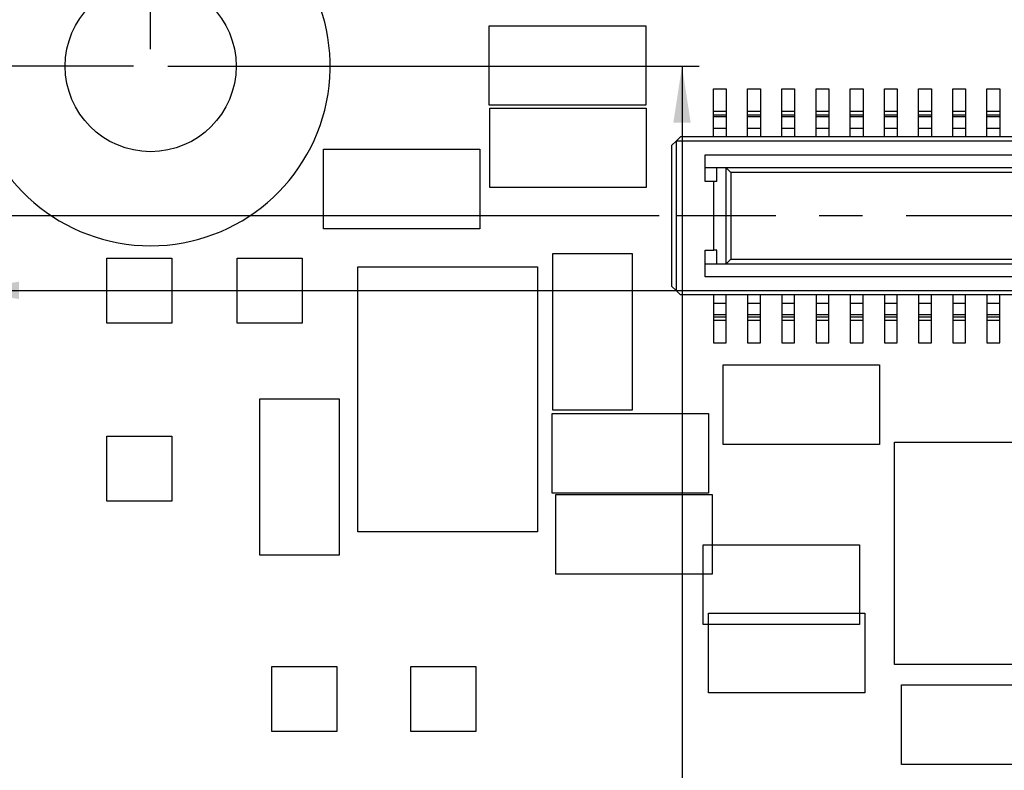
# Model space of a CAD drawing. Extents: x 5 to 415, y 5 to 292.
# Tile 26 of 33: x 143 to 200, y 184 to 227. Entities that reach past the tile are written whole.
import ezdxf
from ezdxf.enums import TextEntityAlignment as Align

# ---------------------------------------------------------------- set-up
doc = ezdxf.new("R2010")
doc.units = 0
doc.linetypes.add('CENTERX2', pattern=[20.32, 12.7, -2.54, 2.54, -2.54])
doc.layers.get('0').update_dxf_attribs({"linetype": 'CONTINUOUS'})
doc.dimstyles.new('SLDDIMSTYLE0', dxfattribs={"dimtxt": 3.5, "dimasz": 3.302, "dimexe": 0, "dimexo": 0.0625, "dimgap": 0.875, "dimtad": 1, "dimlfac": 0.2, "dimrnd": 1e-09, "dimzin": 4, "dimsah": 1, "dimcen": 0.09, "dimazin": 3, "dimtol": 1, "dimtp": 0.025, "dimtm": 0.025, "dimtfac": 1, "dimtofl": 0, "dimtmove": 0, "dimatfit": 3})
doc.dimstyles.new('SLDDIMSTYLE3', dxfattribs={"dimtxt": 3.5, "dimasz": 3.302, "dimexe": 0, "dimexo": 0.0625, "dimgap": 0.875, "dimtad": 1, "dimlfac": 0.2, "dimrnd": 1e-09, "dimzin": 12, "dimsah": 1, "dimcen": 0.09, "dimazin": 3, "dimtfac": 1, "dimtofl": 0, "dimtmove": 0, "dimatfit": 3})
doc.dimstyles.new('SLDDIMSTYLE4', dxfattribs={"dimtxt": 3.5, "dimasz": 3.302, "dimexe": 0, "dimexo": 0.0625, "dimgap": 0.875, "dimtad": 1, "dimlfac": 0.2, "dimrnd": 1e-09, "dimzin": 4, "dimsah": 1, "dimcen": 0.09, "dimazin": 3, "dimtfac": 1, "dimtofl": 0, "dimtmove": 0, "dimatfit": 3})
doc.dimstyles.new('SLDDIMSTYLE5', dxfattribs={"dimtxt": 3.5, "dimasz": 3.302, "dimexe": 0, "dimexo": 0.0625, "dimgap": 0.875, "dimtad": 1, "dimlfac": 0.2, "dimrnd": 1e-09, "dimzin": 12, "dimsah": 1, "dimcen": 0.09, "dimazin": 3, "dimtfac": 1, "dimtmove": 0, "dimatfit": 3})

# ---------------------------------------------------------------- blocks, each defined once
blk = doc.blocks.new('_D')
at = {"color": 7, "linetype": 'CONTINUOUS'}
for p, q in [((180.074, 215.933), (117.252, 215.933)), ((118.252, 215.933), (118.252, 108.433)), ((198.779, 108.433), (117.252, 108.433))]:
    blk.add_line(p, q, dxfattribs=at)
for points in [[(118.252, 215.933), (117.744, 212.631), (118.76, 212.631)], [(118.252, 108.433), (118.76, 111.735), (117.744, 111.735)]]:
    blk.add_solid(points, dxfattribs=at)
at = {"color": 7, "linetype": 'CONTINUOUS', "width": 0.7}
for s, height, p in [('0.025', 1.75, (115.529, 166.021, 0.5)), ('0.025', 1.75, (117.792, 166.021, 0.5)), ('+', 1.75, (115.529, 164.607, 0.5)), ('-', 1.75, (117.792, 164.926, 0.5)), ('21.500', 3.5, (118.252, 149.09, 0.5))]:
    blk.add_text(s, height=height, rotation=90, dxfattribs=at).set_placement(p, align=Align.BOTTOM_LEFT)
blk = doc.blocks.new('_D_5')
at = {"color": 7, "linetype": 'CONTINUOUS'}
blk.add_line((139.329, 211.574), (374.329, 211.574), dxfattribs=at)
for points in [[(139.329, 211.574), (142.631, 211.066), (142.631, 212.082)], [(374.329, 211.574), (371.027, 212.082), (371.027, 211.066)]]:
    blk.add_solid(points, dxfattribs=at)
at = {"color": 7, "linetype": 'CONTINUOUS', "width": 0.7}
blk.add_text('47', height=3.5, dxfattribs=at).set_placement((257.674, 211.574, 185.318), align=Align.BOTTOM_LEFT)
blk = doc.blocks.new('_D_7')
at = {"color": 7, "linetype": 'CONTINUOUS'}
for p, q in [((139.329, 235.683), (139.329, 250.53)), ((150.329, 225.683), (150.329, 250.53)), ((139.329, 249.53), (123.81, 249.53)), ((150.329, 249.53), (139.329, 249.53))]:
    blk.add_line(p, q, dxfattribs=at)
for points in [[(139.329, 249.53), (142.631, 249.022), (142.631, 250.038)], [(150.329, 249.53), (147.027, 250.038), (147.027, 249.022)]]:
    blk.add_solid(points, dxfattribs=at)
at = {"color": 7, "linetype": 'CONTINUOUS', "width": 0.7}
blk.add_text('2.20', height=3.5, dxfattribs=at).set_placement((123.81, 249.53, 186.318), align=Align.BOTTOM_LEFT)
blk = doc.blocks.new('_D_8')
at = {"color": 7, "linetype": 'CONTINUOUS'}
for p, q in [((128.335, 234.683), (128.335, 241.033)), ((138.329, 234.683), (127.335, 234.683)), ((128.335, 234.683), (128.335, 224.683)), ((149.329, 224.683), (127.335, 224.683)), ((128.335, 224.683), (128.335, 218.333))]:
    blk.add_line(p, q, dxfattribs=at)
for points in [[(128.335, 234.683), (128.843, 237.985), (127.827, 237.985)], [(128.335, 224.683), (127.827, 221.381), (128.843, 221.381)]]:
    blk.add_solid(points, dxfattribs=at)
at = {"color": 7, "linetype": 'CONTINUOUS', "width": 0.7}
blk.add_text('2', height=3.5, rotation=90, dxfattribs=at).set_placement((128.335, 227.217, 186.318), align=Align.BOTTOM_LEFT)
blk = doc.blocks.new('_D_9')
at = {"color": 7, "linetype": 'CONTINUOUS'}
for p, q in [((150.329, 225.683), (150.329, 255.77)), ((363.829, 94.183), (363.829, 255.77)), ((150.329, 254.77), (363.829, 254.77))]:
    blk.add_line(p, q, dxfattribs=at)
for points in [[(150.329, 254.77), (153.631, 254.262), (153.631, 255.278)], [(363.829, 254.77), (360.527, 255.278), (360.527, 254.262)]]:
    blk.add_solid(points, dxfattribs=at)
at = {"color": 7, "linetype": 'CONTINUOUS', "width": 0.7}
blk.add_text('42.70', height=3.5, dxfattribs=at).set_placement((251.813, 254.77, 185.318), align=Align.BOTTOM_LEFT)
blk = doc.blocks.new('_D_10')
at = {"color": 7, "linetype": 'CONTINUOUS'}
for p, q in [((151.329, 224.683), (182.411, 224.683)), ((181.411, 224.683), (181.411, 93.183)), ((362.829, 93.183), (180.411, 93.183))]:
    blk.add_line(p, q, dxfattribs=at)
for points in [[(181.411, 224.683), (180.903, 221.381), (181.919, 221.381)], [(181.411, 93.183), (181.919, 96.485), (180.903, 96.485)]]:
    blk.add_solid(points, dxfattribs=at)
at = {"color": 7, "linetype": 'CONTINUOUS', "width": 0.7}
blk.add_text('26.30', height=3.5, rotation=90, dxfattribs=at).set_placement((181.411, 154.646, 185.318), align=Align.BOTTOM_LEFT)

msp = doc.modelspace()

# ---------------------------------------------------------------- linework, layer by layer
at = {"color": 7, "linetype": 'CONTINUOUS'}
for p, q in [((170.139, 222.401), (170.139, 227.051)), ((170.139, 227.051), (179.289, 227.051)), ((179.289, 227.051), (179.289, 222.401)), ((183.249, 223.358), (183.999, 223.358)), ((183.249, 222.058), (183.249, 223.358)), ((183.999, 223.358), (183.999, 222.058)), ((185.249, 223.358), (185.999, 223.358)), ((185.249, 222.058), (185.249, 223.358)), ((185.999, 223.358), (185.999, 222.058)), ((187.249, 223.358), (187.999, 223.358)), ((187.249, 222.058), (187.249, 223.358)), ((187.999, 223.358), (187.999, 222.058)), ((189.249, 223.358), (189.999, 223.358)), ((189.249, 222.058), (189.249, 223.358)), ((189.999, 223.358), (189.999, 222.058)), ((191.249, 223.358), (191.999, 223.358)), ((191.249, 222.058), (191.249, 223.358)), ((191.999, 223.358), (191.999, 222.058)), ((193.249, 223.358), (193.999, 223.358)), ((193.249, 222.058), (193.249, 223.358)), ((193.999, 223.358), (193.999, 222.058)), ((195.249, 223.358), (195.999, 223.358)), ((195.249, 222.058), (195.249, 223.358)), ((195.999, 223.358), (195.999, 222.058)), ((197.249, 223.358), (197.999, 223.358)), ((197.249, 222.058), (197.249, 223.358)), ((197.999, 223.358), (197.999, 222.058)), ((199.249, 223.358), (199.999, 223.358)), ((199.249, 222.058), (199.249, 223.358)), ((199.999, 223.358), (199.999, 222.058)), ((179.289, 222.401), (170.139, 222.401)), ((170.161, 222.233), (179.311, 222.233)), ((170.161, 217.583), (170.161, 222.233)), ((179.311, 222.233), (179.311, 217.583)), ((183.249, 222.058), (183.999, 222.058)), ((183.249, 221.838), (183.249, 222.058)), ((183.249, 221.838), (183.999, 221.838)), ((183.249, 221.72), (183.249, 221.838)), ((183.999, 222.058), (183.999, 221.838)), ((183.999, 221.838), (183.999, 221.72)), ((185.249, 222.058), (185.999, 222.058)), ((185.249, 221.838), (185.249, 222.058)), ((185.249, 221.838), (185.999, 221.838)), ((185.249, 221.72), (185.249, 221.838)), ((185.999, 222.058), (185.999, 221.838)), ((185.999, 221.838), (185.999, 221.72)), ((187.249, 222.058), (187.999, 222.058)), ((187.249, 221.838), (187.249, 222.058)), ((187.249, 221.838), (187.999, 221.838)), ((187.249, 221.72), (187.249, 221.838)), ((187.999, 222.058), (187.999, 221.838)), ((187.999, 221.838), (187.999, 221.72)), ((189.249, 222.058), (189.999, 222.058)), ((189.249, 221.838), (189.249, 222.058)), ((189.249, 221.838), (189.999, 221.838)), ((189.249, 221.72), (189.249, 221.838)), ((189.999, 222.058), (189.999, 221.838)), ((189.999, 221.838), (189.999, 221.72)), ((191.249, 222.058), (191.999, 222.058)), ((191.249, 221.838), (191.249, 222.058)), ((191.249, 221.838), (191.999, 221.838)), ((191.249, 221.72), (191.249, 221.838)), ((191.999, 222.058), (191.999, 221.838)), ((191.999, 221.838), (191.999, 221.72)), ((193.249, 222.058), (193.999, 222.058)), ((193.249, 221.838), (193.249, 222.058)), ((193.249, 221.838), (193.999, 221.838)), ((193.249, 221.72), (193.249, 221.838)), ((193.999, 222.058), (193.999, 221.838)), ((193.999, 221.838), (193.999, 221.72)), ((195.249, 222.058), (195.999, 222.058)), ((195.249, 221.838), (195.249, 222.058)), ((195.249, 221.838), (195.999, 221.838)), ((195.249, 221.72), (195.249, 221.838)), ((195.999, 222.058), (195.999, 221.838)), ((195.999, 221.838), (195.999, 221.72)), ((197.249, 222.058), (197.999, 222.058)), ((197.249, 221.838), (197.249, 222.058)), ((197.249, 221.838), (197.999, 221.838)), ((197.249, 221.72), (197.249, 221.838)), ((197.999, 222.058), (197.999, 221.838)), ((197.999, 221.838), (197.999, 221.72)), ((199.249, 222.058), (199.999, 222.058)), ((199.249, 221.838), (199.249, 222.058)), ((199.249, 221.838), (199.999, 221.838)), ((199.249, 221.72), (199.249, 221.838)), ((199.999, 222.058), (199.999, 221.838)), ((199.999, 221.838), (199.999, 221.72)), ((183.249, 221.058), (183.249, 221.72)), ((183.999, 221.72), (183.249, 221.72)), ((183.999, 221.72), (183.999, 221.058)), ((185.999, 221.72), (185.249, 221.72)), ((185.249, 221.058), (185.249, 221.72)), ((185.999, 221.72), (185.999, 221.058)), ((187.999, 221.72), (187.249, 221.72)), ((187.249, 221.058), (187.249, 221.72)), ((187.999, 221.72), (187.999, 221.058)), ((189.249, 221.058), (189.249, 221.72)), ((189.999, 221.72), (189.249, 221.72)), ((189.999, 221.72), (189.999, 221.058)), ((191.249, 221.058), (191.249, 221.72)), ((191.999, 221.72), (191.249, 221.72)), ((191.999, 221.72), (191.999, 221.058)), ((193.999, 221.72), (193.249, 221.72)), ((193.249, 221.058), (193.249, 221.72)), ((193.999, 221.72), (193.999, 221.058)), ((195.249, 221.058), (195.249, 221.72)), ((195.999, 221.72), (195.249, 221.72)), ((195.999, 221.72), (195.999, 221.058)), ((197.999, 221.72), (197.249, 221.72)), ((197.249, 221.058), (197.249, 221.72)), ((197.999, 221.72), (197.999, 221.058)), ((199.249, 221.058), (199.249, 221.72)), ((199.999, 221.72), (199.249, 221.72)), ((199.999, 221.72), (199.999, 221.058)), ((183.249, 221.058), (183.999, 221.058)), ((183.249, 220.558), (183.249, 221.058)), ((183.999, 221.058), (183.999, 220.558)), ((185.249, 221.058), (185.999, 221.058)), ((185.249, 220.558), (185.249, 221.058)), ((185.999, 221.058), (185.999, 220.558)), ((187.249, 221.058), (187.999, 221.058)), ((187.249, 220.558), (187.249, 221.058)), ((187.999, 221.058), (187.999, 220.558)), ((189.249, 221.058), (189.999, 221.058)), ((189.249, 220.558), (189.249, 221.058)), ((189.999, 221.058), (189.999, 220.558)), ((191.249, 220.558), (191.249, 221.058)), ((191.249, 221.058), (191.999, 221.058)), ((191.999, 221.058), (191.999, 220.558)), ((193.249, 221.058), (193.999, 221.058)), ((193.249, 220.558), (193.249, 221.058)), ((193.999, 221.058), (193.999, 220.558)), ((195.249, 221.058), (195.999, 221.058)), ((195.249, 220.558), (195.249, 221.058)), ((195.999, 221.058), (195.999, 220.558)), ((197.249, 221.058), (197.999, 221.058)), ((197.249, 220.558), (197.249, 221.058)), ((197.999, 221.058), (197.999, 220.558)), ((199.249, 221.058), (199.999, 221.058)), ((199.249, 220.558), (199.249, 221.058)), ((199.999, 221.058), (199.999, 220.558)), ((181.074, 220.308), (180.824, 220.058)), ((180.824, 211.808), (180.824, 220.058)), ((181.324, 220.558), (181.074, 220.308)), ((181.074, 220.308), (181.074, 211.558)), ((268.174, 220.308), (181.074, 220.308)), ((267.924, 220.558), (181.324, 220.558)), ((160.433, 219.825), (169.583, 219.825)), ((160.433, 215.175), (160.433, 219.825)), ((169.583, 219.825), (169.583, 215.175)), ((182.774, 219.508), (266.474, 219.508)), ((182.774, 217.933), (182.774, 219.508)), ((182.774, 218.758), (266.474, 218.758)), ((183.449, 217.933), (183.449, 218.758)), ((183.981, 218.754), (183.972, 218.758)), ((183.981, 218.754), (183.981, 213.113)), ((183.981, 218.754), (184.276, 218.458)), ((264.972, 218.458), (184.276, 218.458)), ((184.276, 218.458), (184.276, 213.408)), ((183.274, 217.933), (182.774, 217.933)), ((183.274, 213.933), (183.274, 217.933)), ((183.449, 217.933), (183.274, 217.933)), ((179.311, 217.583), (170.161, 217.583)), ((169.583, 215.175), (160.433, 215.175)), ((173.852, 213.722), (178.502, 213.722)), ((173.852, 204.572), (173.852, 213.722)), ((178.502, 213.722), (178.502, 204.572)), ((182.774, 213.933), (183.274, 213.933)), ((182.774, 212.358), (182.774, 213.933)), ((183.449, 213.933), (183.274, 213.933)), ((183.449, 213.108), (183.449, 213.933)), ((147.761, 209.651), (147.761, 213.461)), ((147.761, 213.461), (151.571, 213.461)), ((151.571, 213.461), (151.571, 209.651)), ((155.381, 213.461), (159.191, 213.461)), ((155.381, 209.651), (155.381, 213.461)), ((159.191, 213.461), (159.191, 209.651)), ((266.474, 213.108), (182.774, 213.108)), ((183.972, 213.108), (183.981, 213.113)), ((183.981, 213.113), (184.276, 213.408)), ((184.276, 213.408), (264.972, 213.408)), ((162.45, 197.456), (162.45, 212.956)), ((162.45, 212.956), (172.95, 212.956)), ((172.95, 212.956), (172.95, 197.456)), ((266.474, 212.358), (182.774, 212.358)), ((180.824, 211.808), (181.074, 211.558)), ((181.074, 211.558), (268.174, 211.558)), ((181.074, 211.558), (181.324, 211.308)), ((267.924, 211.308), (181.324, 211.308)), ((183.249, 211.308), (183.249, 210.808)), ((183.249, 210.808), (183.249, 210.147)), ((183.999, 210.808), (183.249, 210.808)), ((183.999, 210.808), (183.999, 211.308)), ((183.999, 210.147), (183.999, 210.808)), ((185.249, 211.308), (185.249, 210.808)), ((185.999, 210.808), (185.249, 210.808)), ((185.249, 210.808), (185.249, 210.147)), ((185.999, 210.808), (185.999, 211.308)), ((185.999, 210.147), (185.999, 210.808)), ((187.249, 211.308), (187.249, 210.808)), ((187.999, 210.808), (187.249, 210.808)), ((187.249, 210.808), (187.249, 210.147)), ((187.999, 210.808), (187.999, 211.308)), ((187.999, 210.147), (187.999, 210.808)), ((189.249, 211.308), (189.249, 210.808)), ((189.999, 210.808), (189.249, 210.808)), ((189.249, 210.808), (189.249, 210.147)), ((189.999, 210.808), (189.999, 211.308)), ((189.999, 210.147), (189.999, 210.808)), ((191.249, 211.308), (191.249, 210.808)), ((191.999, 210.808), (191.249, 210.808)), ((191.249, 210.808), (191.249, 210.147)), ((191.999, 210.808), (191.999, 211.308)), ((191.999, 210.147), (191.999, 210.808)), ((193.249, 211.308), (193.249, 210.808)), ((193.249, 210.808), (193.249, 210.147)), ((193.999, 210.808), (193.249, 210.808)), ((193.999, 210.808), (193.999, 211.308)), ((193.999, 210.147), (193.999, 210.808)), ((195.249, 211.308), (195.249, 210.808)), ((195.999, 210.808), (195.249, 210.808)), ((195.249, 210.808), (195.249, 210.147)), ((195.999, 210.808), (195.999, 211.308)), ((195.999, 210.147), (195.999, 210.808)), ((197.249, 211.308), (197.249, 210.808)), ((197.249, 210.808), (197.249, 210.147)), ((197.999, 210.808), (197.249, 210.808)), ((197.999, 210.808), (197.999, 211.308)), ((197.999, 210.147), (197.999, 210.808)), ((199.249, 211.308), (199.249, 210.808)), ((199.999, 210.808), (199.249, 210.808)), ((199.249, 210.808), (199.249, 210.147)), ((199.999, 210.808), (199.999, 211.308)), ((199.999, 210.147), (199.999, 210.808)), ((151.571, 209.651), (147.761, 209.651)), ((159.191, 209.651), (155.381, 209.651)), ((183.999, 210.147), (183.249, 210.147)), ((183.249, 210.147), (183.249, 210.029)), ((183.249, 210.029), (183.999, 210.029)), ((183.249, 210.029), (183.249, 209.808)), ((183.999, 209.808), (183.249, 209.808)), ((183.249, 209.808), (183.249, 208.508)), ((183.999, 210.029), (183.999, 210.147)), ((183.999, 209.808), (183.999, 210.029)), ((183.999, 208.508), (183.999, 209.808)), ((185.999, 210.147), (185.249, 210.147)), ((185.249, 210.147), (185.249, 210.029)), ((185.249, 210.029), (185.999, 210.029)), ((185.249, 210.029), (185.249, 209.808)), ((185.999, 209.808), (185.249, 209.808)), ((185.249, 209.808), (185.249, 208.508)), ((185.999, 210.029), (185.999, 210.147)), ((185.999, 209.808), (185.999, 210.029)), ((185.999, 208.508), (185.999, 209.808)), ((187.999, 210.147), (187.249, 210.147)), ((187.249, 210.147), (187.249, 210.029)), ((187.249, 210.029), (187.999, 210.029)), ((187.249, 210.029), (187.249, 209.808)), ((187.999, 209.808), (187.249, 209.808)), ((187.249, 209.808), (187.249, 208.508)), ((187.999, 210.029), (187.999, 210.147)), ((187.999, 209.808), (187.999, 210.029)), ((187.999, 208.508), (187.999, 209.808)), ((189.999, 210.147), (189.249, 210.147)), ((189.249, 210.147), (189.249, 210.029)), ((189.249, 210.029), (189.999, 210.029)), ((189.249, 210.029), (189.249, 209.808)), ((189.999, 209.808), (189.249, 209.808)), ((189.249, 209.808), (189.249, 208.508)), ((189.999, 210.029), (189.999, 210.147)), ((189.999, 209.808), (189.999, 210.029)), ((189.999, 208.508), (189.999, 209.808)), ((191.999, 210.147), (191.249, 210.147)), ((191.249, 210.147), (191.249, 210.029)), ((191.249, 210.029), (191.999, 210.029)), ((191.249, 210.029), (191.249, 209.808)), ((191.999, 209.808), (191.249, 209.808)), ((191.249, 209.808), (191.249, 208.508)), ((191.999, 210.029), (191.999, 210.147)), ((191.999, 209.808), (191.999, 210.029)), ((191.999, 208.508), (191.999, 209.808)), ((193.999, 210.147), (193.249, 210.147)), ((193.249, 210.147), (193.249, 210.029)), ((193.249, 210.029), (193.999, 210.029)), ((193.249, 210.029), (193.249, 209.808)), ((193.999, 209.808), (193.249, 209.808)), ((193.249, 209.808), (193.249, 208.508)), ((193.999, 210.029), (193.999, 210.147)), ((193.999, 209.808), (193.999, 210.029)), ((193.999, 208.508), (193.999, 209.808)), ((195.999, 210.147), (195.249, 210.147)), ((195.249, 210.147), (195.249, 210.029)), ((195.249, 210.029), (195.999, 210.029)), ((195.249, 210.029), (195.249, 209.808)), ((195.999, 209.808), (195.249, 209.808)), ((195.249, 209.808), (195.249, 208.508)), ((195.999, 210.029), (195.999, 210.147)), ((195.999, 209.808), (195.999, 210.029)), ((195.999, 208.508), (195.999, 209.808)), ((197.999, 210.147), (197.249, 210.147)), ((197.249, 210.147), (197.249, 210.029)), ((197.249, 210.029), (197.999, 210.029)), ((197.249, 210.029), (197.249, 209.808)), ((197.999, 209.808), (197.249, 209.808)), ((197.249, 209.808), (197.249, 208.508)), ((197.999, 210.029), (197.999, 210.147)), ((197.999, 209.808), (197.999, 210.029)), ((197.999, 208.508), (197.999, 209.808)), ((199.999, 210.147), (199.249, 210.147)), ((199.249, 210.147), (199.249, 210.029)), ((199.249, 210.029), (199.999, 210.029)), ((199.249, 210.029), (199.249, 209.808)), ((199.999, 209.808), (199.249, 209.808)), ((199.249, 209.808), (199.249, 208.508)), ((199.999, 210.029), (199.999, 210.147)), ((199.999, 209.808), (199.999, 210.029)), ((199.999, 208.508), (199.999, 209.808)), ((183.249, 208.508), (183.999, 208.508)), ((185.249, 208.508), (185.999, 208.508)), ((187.249, 208.508), (187.999, 208.508)), ((189.249, 208.508), (189.999, 208.508)), ((191.249, 208.508), (191.999, 208.508)), ((193.249, 208.508), (193.999, 208.508)), ((195.249, 208.508), (195.999, 208.508)), ((197.249, 208.508), (197.999, 208.508)), ((199.249, 208.508), (199.999, 208.508)), ((183.823, 202.565), (183.823, 207.215)), ((183.823, 207.215), (192.973, 207.215)), ((192.973, 207.215), (192.973, 202.565)), ((156.714, 196.084), (156.714, 205.234)), ((156.714, 205.234), (161.364, 205.234)), ((161.364, 205.234), (161.364, 196.084)), ((178.502, 204.572), (173.852, 204.572)), ((173.813, 204.365), (182.963, 204.365)), ((173.813, 199.715), (173.813, 204.365)), ((182.963, 204.365), (182.963, 199.715)), ((147.761, 199.237), (147.761, 203.047)), ((147.761, 203.047), (151.571, 203.047)), ((151.571, 203.047), (151.571, 199.237)), ((192.973, 202.565), (183.823, 202.565)), ((193.845, 202.689), (210.345, 202.689)), ((193.845, 189.689), (193.845, 202.689)), ((182.963, 199.715), (173.813, 199.715)), ((174.028, 194.981), (174.028, 199.631)), ((174.028, 199.631), (183.178, 199.631)), ((183.178, 199.631), (183.178, 194.981)), ((151.571, 199.237), (147.761, 199.237)), ((172.95, 197.456), (162.45, 197.456)), ((182.649, 196.686), (191.799, 196.686)), ((182.649, 192.036), (182.649, 196.686)), ((191.799, 196.686), (191.799, 192.036)), ((161.364, 196.084), (156.714, 196.084)), ((183.178, 194.981), (174.028, 194.981)), ((182.962, 188.047), (182.962, 192.697)), ((182.962, 192.697), (192.112, 192.697)), ((192.112, 192.697), (192.112, 188.047)), ((191.799, 192.036), (182.649, 192.036)), ((157.413, 185.775), (157.413, 189.585)), ((157.413, 189.585), (161.223, 189.585)), ((161.223, 189.585), (161.223, 185.775)), ((165.541, 185.775), (165.541, 189.585)), ((165.541, 189.585), (169.351, 189.585)), ((169.351, 189.585), (169.351, 185.775)), ((210.345, 189.689), (193.845, 189.689)), ((194.243, 183.856), (194.243, 188.506)), ((194.243, 188.506), (203.393, 188.506)), ((192.112, 188.047), (182.962, 188.047)), ((161.223, 185.775), (157.413, 185.775)), ((169.351, 185.775), (165.541, 185.775)), ((203.393, 183.856), (194.243, 183.856))]:
    msp.add_line(p, q, dxfattribs=at)
at = {"color": 7, "linetype": 'CENTERX2'}
msp.add_line((268.174, 215.933), (181.074, 215.933), dxfattribs=at)
at = {"color": 7, "linetype": 'CONTINUOUS'}
msp.add_circle((150.329, 224.683), 5, dxfattribs=at)
msp.add_arc((150.329, 224.683), 10.5, 107.7528, 72.2472, dxfattribs=at)

# ---------------------------------------------------------------- dimensions: what is measured, and where the dimension line sits
for base, p1, p2, dimstyle, picture, middle in [((363.829, 254.77), (150.329, 224.683), (363.829, 93.183), 'SLDDIMSTYLE4', '_D_9', (257.632, 254.77)), ((139.329, 249.53), (150.329, 224.683), (139.329, 234.683), 'SLDDIMSTYLE4', '_D_7', (128.335, 249.53)), ((374.329, 211.574), (139.329, 234.683), (374.329, 234.683), 'SLDDIMSTYLE3', '_D_5', (260.26, 211.574))]:
    dim = msp.add_linear_dim(base=base, p1=p1, p2=p2, dimstyle=dimstyle, dxfattribs=at)
    dim.commit()
    dim.dimension.update_dxf_attribs({"geometry": picture, "text_midpoint": middle, "dimtype": 160})
for base, p1, p2, dimstyle, picture, middle in [((128.335, 224.683), (139.329, 234.683), (150.329, 224.683), 'SLDDIMSTYLE5', '_D_8', (128.335, 228.51)), ((181.411, 93.183), (150.329, 224.683), (363.829, 93.183), 'SLDDIMSTYLE4', '_D_10', (181.411, 160.465)), ((118.252, 108.433), (181.074, 215.933), (199.779, 108.433), 'SLDDIMSTYLE0', '_D', (118.252, 160.465))]:
    dim = msp.add_linear_dim(base=base, p1=p1, p2=p2, angle=90, dimstyle=dimstyle, dxfattribs=at)
    dim.commit()
    dim.dimension.update_dxf_attribs({"geometry": picture, "text_midpoint": middle, "dimtype": 160})

doc.saveas('drawing.dxf')
